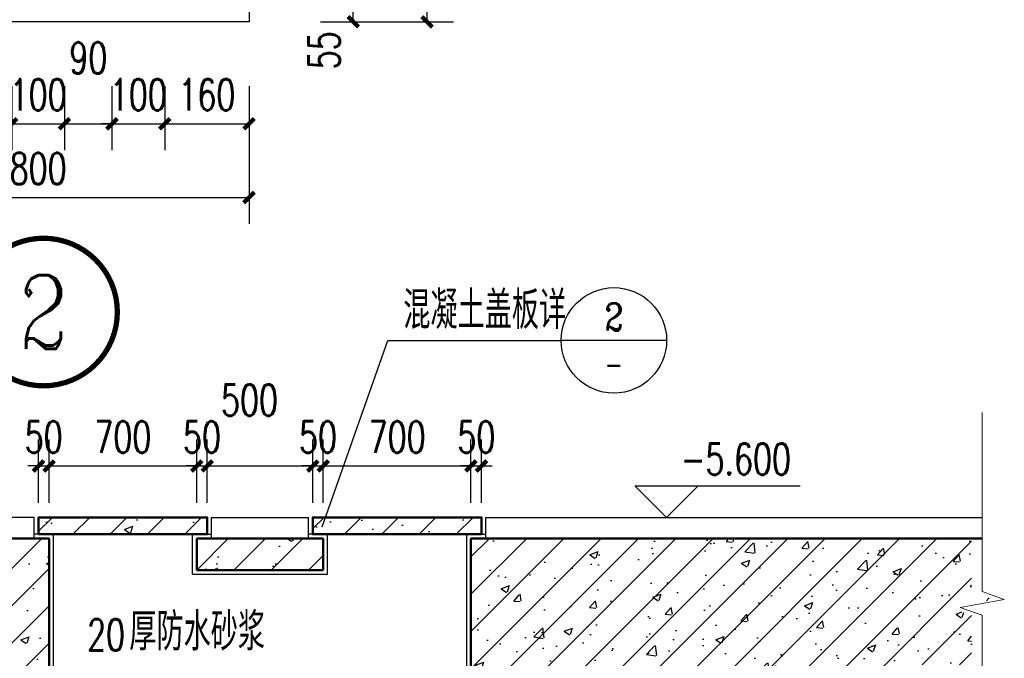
# Model space of a CAD drawing. Extents: x 797781 to 1255204, y 21234 to 1024248.
# Tile 4 of 256: x 862407 to 876408, y 48984 to 58071. Entities that reach past the tile are written whole.
import ezdxf
from ezdxf.enums import TextEntityAlignment as Align

# ---------------------------------------------------------------- set-up
doc = ezdxf.new("R2010")
doc.units = 0
doc.header["$LTSCALE"] = 1000
doc.header["$MEASUREMENT"] = 0
for name, color, linetype in [('A-ANNO-DIMS', 3, 'Continuous'), ('A-ANNO-IDEN-INDX', 3, 'Continuous'), ('DIM_ELEV', 3, 'Continuous'), ('PUB_DIM', 3, 'Continuous'), ('PUB_HATCH', 8, 'Continuous'), ('PUB_TEXT', 7, 'Continuous'), ('S_SURFACE', 6, 'Continuous')]:
    doc.layers.add(name, color=color, linetype=linetype)
for name, color, linetype, lineweight in [('A-ANNO-SYMB', 3, 'Continuous', 18), ('A-ANNO-TEXT', 7, 'Continuous', 25), ('A-WALL', 40, 'Continuous', 50)]:
    doc.layers.add(name, color=color, linetype=linetype, lineweight=lineweight)
doc.styles.add('_TCH_DIM', font='SIMPLEX', dxfattribs={"bigfont": 'GBCBIG'})
doc.styles.add('_TCH_DIM_T3', font='SIMPLEX', dxfattribs={"width": 0.705882, "bigfont": 'GBCBIG'})
doc.styles.add('_TCH_LABEL', font='COMPLEX', dxfattribs={"bigfont": 'GBCBIG'})
doc.dimstyles.new('_TCH_ARCH&&20', dxfattribs={"dimtxt": 59.5, "dimasz": 20, "dimexe": 50, "dimexo": 60, "dimgap": 25.25, "dimtad": 1, "dimdec": 0, "dimzin": 0, "dimdsep": 46, "dimtxsty": '_TCH_DIM_T3', "dimblk": 'ARCHTICK', "dimcen": 0.09, "dimclrt": 7, "dimazin": 2, "dimtfac": 1, "dimtdec": 0, "dimtix": 1, "dimtmove": 2, "dimatfit": 3, "dimfxl": 1, "dimtolj": 1, "dimtzin": 0, "dimarcsym": 0})
doc.dimstyles.new('_TCH_ARCH&&50', dxfattribs={"dimtxt": 148.75, "dimasz": 50, "dimexe": 125, "dimexo": 150, "dimgap": 63.125, "dimtad": 1, "dimdec": 0, "dimzin": 0, "dimdsep": 46, "dimtxsty": '_TCH_DIM_T3', "dimblk": 'ARCHTICK', "dimcen": 0.09, "dimclrt": 7, "dimazin": 2, "dimtfac": 1, "dimtdec": 0, "dimtix": 1, "dimtmove": 2, "dimatfit": 3, "dimfxl": 1, "dimtolj": 1, "dimtzin": 0, "dimarcsym": 0})
pattern_1 = [(45, (4402282.27, -5821807.13), (-88.3883476, 88.3883476), []), (50, (4402282.27, -5821807.13), (358.630091, -31.376067), [37.5, -412.5]), (355, (4402282.27, -5821807.13), (-69.375667, 376.096067), [30, -330]), (100.4514, (4402312.15, -5821809.74), (289.25469, 344.719771), [31.870095, -350.571056]), (46.1842, (4402282.27, -5821707.13), (533.620524, -82.759507), [56.25, -618.75]), (96.6356, (4402326.73, -5821714.03), (467.331353, 487.058935), [47.805144, -525.8565]), (351.1842, (4402282.27, -5821707.13), (467.330973, 487.0593), [45, -495]), (21, (4402332.27, -5821732.13), (298.453526, -201.309445), [37.5, -412.5]), (326, (4402332.27, -5821732.13), (121.657666, 362.575023), [30, -330]), (71.4514, (4402357.14, -5821748.9), (420.111314, 161.265248), [31.870095, -350.571056]), (37.5, (4402282.27, -5821807.13), (6.0799277, 166.446927), [0, -326, 0, -335, 0, -331.25]), (7.5, (4402282.27, -5821807.13), (131.5347687, 197.205856), [0, -191, 0, -318.5, 0, -126.25]), (327.5, (4402170.77, -5821807.13), (266.911218, -11.2774359), [0, -125, 0, -390, 0, -517.5]), (317.5, (4402120.77, -5821807.13), (291.593085, 50.052491), [0, -162.5, 0, -259, 0, -367.5])]

# ---------------------------------------------------------------- blocks, each defined once
blk = doc.blocks.new('_ArchTick')
at = {"color": 0, "linetype": 'ByBlock', "const_width": 0.4}
blk.add_lwpolyline([(-0.5, -0.5), (0.5, 0.5)], dxfattribs=at)
blk = doc.blocks.new('*D6774')
at = {"layer": 'A-ANNO-DIMS', "color": 0, "lineweight": -2, "transparency": 16777216}
for p, q in [((815633.7, 51752.5), (815745.9, 51752.5)), ((815695.9, 51697.5), (815695.9, 51752.5)), ((815633.7, 51697.5), (815745.9, 51697.5))]:
    blk.add_line(p, q, dxfattribs=at)
at = {"layer": 'Defpoints', "color": 0, "transparency": 16777216}
for p in [(815573.7, 51752.5), (815695.9, 51752.5), (815573.7, 51697.5)]:
    blk.add_point(p, dxfattribs=at)
at = {"layer": 'A-ANNO-DIMS', "color": 0, "lineweight": -2, "transparency": 16777216, "xscale": 20, "yscale": 20, "zscale": 20}
for p, rotation in [((815695.9, 51752.5), 90), ((815695.9, 51697.5), 270)]:
    blk.add_blockref('_ArchTick', p, dxfattribs=dict(at, rotation=rotation))
at = {"layer": 'A-ANNO-DIMS', "color": 7, "transparency": 16777216, "insert": (815640.9, 51643.5), "char_height": 59.5, "attachment_point": 5, "rotation": 90, "style": '_TCH_DIM_T3'}
blk.add_mtext('\\A1;55', dxfattribs=at)
blk = doc.blocks.new('*D6775')
at = {"layer": 'A-ANNO-DIMS', "color": 0, "lineweight": -2, "transparency": 16777216}
for p, q in [((815647.5, 52497.5), (815885.9, 52497.5)), ((815835.9, 51697.5), (815835.9, 52497.5)), ((815647.5, 51697.5), (815885.9, 51697.5))]:
    blk.add_line(p, q, dxfattribs=at)
at = {"layer": 'Defpoints', "color": 0, "transparency": 16777216}
for p in [(815587.5, 52497.5), (815835.9, 52497.5), (815587.5, 51697.5)]:
    blk.add_point(p, dxfattribs=at)
at = {"layer": 'A-ANNO-DIMS', "color": 0, "lineweight": -2, "transparency": 16777216, "xscale": 20, "yscale": 20, "zscale": 20}
for p, rotation in [((815835.9, 52497.5), 90), ((815835.9, 51697.5), 270)]:
    blk.add_blockref('_ArchTick', p, dxfattribs=dict(at, rotation=rotation))
at = {"layer": 'A-ANNO-DIMS', "color": 7, "transparency": 16777216, "insert": (815780.9, 52097.5), "char_height": 59.5, "attachment_point": 5, "rotation": 90, "style": '_TCH_DIM_T3'}
blk.add_mtext('\\A1;800', dxfattribs=at)
blk = doc.blocks.new('*D6779')
at = {"layer": 'A-ANNO-DIMS', "color": 0, "lineweight": -2, "transparency": 16777216}
for p, q in [((815048.4, 51575.7), (815048.4, 51454.2)), ((815148.4, 51575.7), (815148.4, 51454.2)), ((815048.4, 51504.2), (815028.4, 51504.2)), ((815048.4, 51504.2), (815148.4, 51504.2)), ((815148.4, 51504.2), (815168.4, 51504.2))]:
    blk.add_line(p, q, dxfattribs=at)
at = {"layer": 'Defpoints', "color": 0, "transparency": 16777216}
for p in [(815048.4, 51635.7), (815148.4, 51635.7), (815148.4, 51504.2)]:
    blk.add_point(p, dxfattribs=at)
at = {"layer": 'A-ANNO-DIMS', "color": 0, "lineweight": -2, "transparency": 16777216, "xscale": 20, "yscale": 20, "zscale": 20}
blk.add_blockref('_ArchTick', (815048.4, 51504.2), dxfattribs=at)
at = {"layer": 'A-ANNO-DIMS', "color": 0, "lineweight": -2, "transparency": 16777216, "xscale": 20, "yscale": 20, "zscale": 20, "rotation": 180}
blk.add_blockref('_ArchTick', (815148.4, 51504.2), dxfattribs=at)
at = {"layer": 'A-ANNO-DIMS', "color": 7, "transparency": 16777216, "insert": (815098.4, 51559.2), "char_height": 59.5, "attachment_point": 5, "style": '_TCH_DIM_T3'}
blk.add_mtext('\\A1;100', dxfattribs=at)
blk = doc.blocks.new('*D6780')
at = {"layer": 'A-ANNO-DIMS', "color": 0, "lineweight": -2, "transparency": 16777216}
for p, q in [((815148.4, 51575.7), (815148.4, 51454.2)), ((815238.4, 51575.7), (815238.4, 51454.2)), ((815148.4, 51504.2), (815238.4, 51504.2))]:
    blk.add_line(p, q, dxfattribs=at)
at = {"layer": 'Defpoints', "color": 0, "transparency": 16777216}
for p in [(815148.4, 51635.7), (815238.4, 51635.7), (815238.4, 51504.2)]:
    blk.add_point(p, dxfattribs=at)
at = {"layer": 'A-ANNO-DIMS', "color": 0, "lineweight": -2, "transparency": 16777216, "xscale": 20, "yscale": 20, "zscale": 20, "rotation": 180}
blk.add_blockref('_ArchTick', (815148.4, 51504.2), dxfattribs=at)
at = {"layer": 'A-ANNO-DIMS', "color": 0, "lineweight": -2, "transparency": 16777216, "xscale": 20, "yscale": 20, "zscale": 20}
blk.add_blockref('_ArchTick', (815238.4, 51504.2), dxfattribs=at)
at = {"layer": 'A-ANNO-DIMS', "color": 7, "transparency": 16777216, "insert": (815193.4, 51629.2), "char_height": 59.5, "attachment_point": 5, "style": '_TCH_DIM_T3'}
blk.add_mtext('\\A1;90', dxfattribs=at)
blk = doc.blocks.new('*D6781')
at = {"layer": 'A-ANNO-DIMS', "color": 0, "lineweight": -2, "transparency": 16777216}
for p, q in [((815238.4, 51575.7), (815238.4, 51454.2)), ((815338.4, 51575.7), (815338.4, 51454.2)), ((815238.4, 51504.2), (815218.4, 51504.2)), ((815238.4, 51504.2), (815338.4, 51504.2)), ((815338.4, 51504.2), (815358.4, 51504.2))]:
    blk.add_line(p, q, dxfattribs=at)
at = {"layer": 'Defpoints', "color": 0, "transparency": 16777216}
for p in [(815238.4, 51635.7), (815338.4, 51635.7), (815338.4, 51504.2)]:
    blk.add_point(p, dxfattribs=at)
at = {"layer": 'A-ANNO-DIMS', "color": 0, "lineweight": -2, "transparency": 16777216, "xscale": 20, "yscale": 20, "zscale": 20}
blk.add_blockref('_ArchTick', (815238.4, 51504.2), dxfattribs=at)
at = {"layer": 'A-ANNO-DIMS', "color": 0, "lineweight": -2, "transparency": 16777216, "xscale": 20, "yscale": 20, "zscale": 20, "rotation": 180}
blk.add_blockref('_ArchTick', (815338.4, 51504.2), dxfattribs=at)
at = {"layer": 'A-ANNO-DIMS', "color": 7, "transparency": 16777216, "insert": (815288.4, 51559.2), "char_height": 59.5, "attachment_point": 5, "style": '_TCH_DIM_T3'}
blk.add_mtext('\\A1;100', dxfattribs=at)
blk = doc.blocks.new('*D6782')
at = {"layer": 'A-ANNO-DIMS', "color": 0, "lineweight": -2, "transparency": 16777216}
for p, q in [((815338.4, 51575.7), (815338.4, 51454.2)), ((815498.4, 51575.7), (815498.4, 51454.2)), ((815338.4, 51504.2), (815498.4, 51504.2))]:
    blk.add_line(p, q, dxfattribs=at)
at = {"layer": 'Defpoints', "color": 0, "transparency": 16777216}
for p in [(815338.4, 51635.7), (815498.4, 51635.7), (815498.4, 51504.2)]:
    blk.add_point(p, dxfattribs=at)
at = {"layer": 'A-ANNO-DIMS', "color": 0, "lineweight": -2, "transparency": 16777216, "xscale": 20, "yscale": 20, "zscale": 20, "rotation": 180}
blk.add_blockref('_ArchTick', (815338.4, 51504.2), dxfattribs=at)
at = {"layer": 'A-ANNO-DIMS', "color": 0, "lineweight": -2, "transparency": 16777216, "xscale": 20, "yscale": 20, "zscale": 20}
blk.add_blockref('_ArchTick', (815498.4, 51504.2), dxfattribs=at)
at = {"layer": 'A-ANNO-DIMS', "color": 7, "transparency": 16777216, "insert": (815418.4, 51559.2), "char_height": 59.5, "attachment_point": 5, "style": '_TCH_DIM_T3'}
blk.add_mtext('\\A1;160', dxfattribs=at)
blk = doc.blocks.new('*D6783')
at = {"layer": 'A-ANNO-DIMS', "color": 0, "lineweight": -2, "transparency": 16777216}
for p, q in [((814698.4, 51566.2), (814698.4, 51314.2)), ((815498.4, 51566.2), (815498.4, 51314.2)), ((814698.4, 51364.2), (815498.4, 51364.2))]:
    blk.add_line(p, q, dxfattribs=at)
at = {"layer": 'Defpoints', "color": 0, "transparency": 16777216}
for p in [(814698.4, 51626.2), (815498.4, 51626.2), (815498.4, 51364.2)]:
    blk.add_point(p, dxfattribs=at)
at = {"layer": 'A-ANNO-DIMS', "color": 0, "lineweight": -2, "transparency": 16777216, "xscale": 20, "yscale": 20, "zscale": 20, "rotation": 180}
blk.add_blockref('_ArchTick', (814698.4, 51364.2), dxfattribs=at)
at = {"layer": 'A-ANNO-DIMS', "color": 0, "lineweight": -2, "transparency": 16777216, "xscale": 20, "yscale": 20, "zscale": 20}
blk.add_blockref('_ArchTick', (815498.4, 51364.2), dxfattribs=at)
at = {"layer": 'A-ANNO-DIMS', "color": 7, "transparency": 16777216, "insert": (815098.4, 51419.2), "char_height": 59.5, "attachment_point": 5, "style": '_TCH_DIM_T3'}
blk.add_mtext('\\A1;800', dxfattribs=at)
blk = doc.blocks.new('*D6801')
at = {"layer": 'Defpoints', "color": 0, "transparency": 16777216}
for p in [(816144.3, 48889), (816094.3, 48564.7), (816144.3, 48564.7)]:
    blk.add_point(p, dxfattribs=at)
at = {"layer": 'PUB_DIM', "color": 0, "lineweight": -2, "transparency": 16777216}
for p, q in [((816094.3, 48714.7), (816094.3, 49014)), ((816144.3, 48714.7), (816144.3, 49014)), ((816094.3, 48889), (816044.3, 48889)), ((816094.3, 48889), (816144.3, 48889)), ((816144.3, 48889), (816194.3, 48889))]:
    blk.add_line(p, q, dxfattribs=at)
at = {"layer": 'PUB_DIM', "color": 0, "lineweight": -2, "transparency": 16777216, "xscale": 50, "yscale": 50, "zscale": 50}
blk.add_blockref('_ArchTick', (816094.3, 48889), dxfattribs=at)
at = {"layer": 'PUB_DIM', "color": 0, "lineweight": -2, "transparency": 16777216, "xscale": 50, "yscale": 50, "zscale": 50, "rotation": 180}
blk.add_blockref('_ArchTick', (816144.3, 48889), dxfattribs=at)
at = {"layer": 'PUB_DIM', "color": 7, "transparency": 16777216, "insert": (816119.3, 49026.5), "char_height": 148.75, "attachment_point": 5, "style": '_TCH_DIM_T3'}
blk.add_mtext('\\A1;50', dxfattribs=at)
blk = doc.blocks.new('*D6802')
at = {"layer": 'Defpoints', "color": 0, "transparency": 16777216}
for p in [(816094.3, 48889), (815394.3, 48564.7), (816094.3, 48564.7)]:
    blk.add_point(p, dxfattribs=at)
at = {"layer": 'PUB_DIM', "color": 0, "lineweight": -2, "transparency": 16777216}
for p, q in [((815394.3, 48714.7), (815394.3, 49014)), ((816094.3, 48714.7), (816094.3, 49014)), ((815394.3, 48889), (816094.3, 48889))]:
    blk.add_line(p, q, dxfattribs=at)
at = {"layer": 'PUB_DIM', "color": 0, "lineweight": -2, "transparency": 16777216, "xscale": 50, "yscale": 50, "zscale": 50, "rotation": 180}
blk.add_blockref('_ArchTick', (815394.3, 48889), dxfattribs=at)
at = {"layer": 'PUB_DIM', "color": 0, "lineweight": -2, "transparency": 16777216, "xscale": 50, "yscale": 50, "zscale": 50}
blk.add_blockref('_ArchTick', (816094.3, 48889), dxfattribs=at)
at = {"layer": 'PUB_DIM', "color": 7, "transparency": 16777216, "insert": (815744.3, 49026.5), "char_height": 148.75, "attachment_point": 5, "style": '_TCH_DIM_T3'}
blk.add_mtext('\\A1;700', dxfattribs=at)
blk = doc.blocks.new('*D6803')
at = {"layer": 'Defpoints', "color": 0, "transparency": 16777216}
for p in [(815394.3, 48889), (815344.3, 48564.7), (815394.3, 48564.7)]:
    blk.add_point(p, dxfattribs=at)
at = {"layer": 'PUB_DIM', "color": 0, "lineweight": -2, "transparency": 16777216}
for p, q in [((815344.3, 48714.7), (815344.3, 49014)), ((815394.3, 48714.7), (815394.3, 49014)), ((815344.3, 48889), (815294.3, 48889)), ((815344.3, 48889), (815394.3, 48889)), ((815394.3, 48889), (815444.3, 48889))]:
    blk.add_line(p, q, dxfattribs=at)
at = {"layer": 'PUB_DIM', "color": 0, "lineweight": -2, "transparency": 16777216, "xscale": 50, "yscale": 50, "zscale": 50}
blk.add_blockref('_ArchTick', (815344.3, 48889), dxfattribs=at)
at = {"layer": 'PUB_DIM', "color": 0, "lineweight": -2, "transparency": 16777216, "xscale": 50, "yscale": 50, "zscale": 50, "rotation": 180}
blk.add_blockref('_ArchTick', (815394.3, 48889), dxfattribs=at)
at = {"layer": 'PUB_DIM', "color": 7, "transparency": 16777216, "insert": (815369.3, 49026.5), "char_height": 148.75, "attachment_point": 5, "style": '_TCH_DIM_T3'}
blk.add_mtext('\\A1;50', dxfattribs=at)
blk = doc.blocks.new('*D6804')
at = {"layer": 'Defpoints', "color": 0, "transparency": 16777216}
for p in [(815344.3, 48889), (814844.3, 48564.7), (815344.3, 48564.7)]:
    blk.add_point(p, dxfattribs=at)
at = {"layer": 'PUB_DIM', "color": 0, "lineweight": -2, "transparency": 16777216}
for p, q in [((814844.3, 48714.7), (814844.3, 49014)), ((815344.3, 48714.7), (815344.3, 49014)), ((814844.3, 48889), (815344.3, 48889))]:
    blk.add_line(p, q, dxfattribs=at)
at = {"layer": 'PUB_DIM', "color": 0, "lineweight": -2, "transparency": 16777216, "xscale": 50, "yscale": 50, "zscale": 50, "rotation": 180}
blk.add_blockref('_ArchTick', (814844.3, 48889), dxfattribs=at)
at = {"layer": 'PUB_DIM', "color": 0, "lineweight": -2, "transparency": 16777216, "xscale": 50, "yscale": 50, "zscale": 50}
blk.add_blockref('_ArchTick', (815344.3, 48889), dxfattribs=at)
at = {"layer": 'PUB_DIM', "color": 7, "transparency": 16777216, "insert": (815044.3, 49201.5), "char_height": 148.75, "attachment_point": 5, "style": '_TCH_DIM_T3'}
blk.add_mtext('\\A1;500', dxfattribs=at)
blk = doc.blocks.new('*D6805')
at = {"layer": 'Defpoints', "color": 0, "transparency": 16777216}
for p in [(814844.3, 48889), (814794.3, 48564.7), (814844.3, 48564.7)]:
    blk.add_point(p, dxfattribs=at)
at = {"layer": 'PUB_DIM', "color": 0, "lineweight": -2, "transparency": 16777216}
for p, q in [((814794.3, 48714.7), (814794.3, 49014)), ((814844.3, 48714.7), (814844.3, 49014)), ((814794.3, 48889), (814744.3, 48889)), ((814794.3, 48889), (814844.3, 48889)), ((814844.3, 48889), (814894.3, 48889))]:
    blk.add_line(p, q, dxfattribs=at)
at = {"layer": 'PUB_DIM', "color": 0, "lineweight": -2, "transparency": 16777216, "xscale": 50, "yscale": 50, "zscale": 50}
blk.add_blockref('_ArchTick', (814794.3, 48889), dxfattribs=at)
at = {"layer": 'PUB_DIM', "color": 0, "lineweight": -2, "transparency": 16777216, "xscale": 50, "yscale": 50, "zscale": 50, "rotation": 180}
blk.add_blockref('_ArchTick', (814844.3, 48889), dxfattribs=at)
at = {"layer": 'PUB_DIM', "color": 7, "transparency": 16777216, "insert": (814819.3, 49026.5), "char_height": 148.75, "attachment_point": 5, "style": '_TCH_DIM_T3'}
blk.add_mtext('\\A1;50', dxfattribs=at)
blk = doc.blocks.new('*D6806')
at = {"layer": 'Defpoints', "color": 0, "transparency": 16777216}
for p in [(814794.3, 48889), (814094.3, 48564.7), (814794.3, 48564.7)]:
    blk.add_point(p, dxfattribs=at)
at = {"layer": 'PUB_DIM', "color": 0, "lineweight": -2, "transparency": 16777216}
for p, q in [((814094.3, 48714.7), (814094.3, 49014)), ((814794.3, 48714.7), (814794.3, 49014)), ((814094.3, 48889), (814794.3, 48889))]:
    blk.add_line(p, q, dxfattribs=at)
at = {"layer": 'PUB_DIM', "color": 0, "lineweight": -2, "transparency": 16777216, "xscale": 50, "yscale": 50, "zscale": 50, "rotation": 180}
blk.add_blockref('_ArchTick', (814094.3, 48889), dxfattribs=at)
at = {"layer": 'PUB_DIM', "color": 0, "lineweight": -2, "transparency": 16777216, "xscale": 50, "yscale": 50, "zscale": 50}
blk.add_blockref('_ArchTick', (814794.3, 48889), dxfattribs=at)
at = {"layer": 'PUB_DIM', "color": 7, "transparency": 16777216, "insert": (814444.3, 49026.5), "char_height": 148.75, "attachment_point": 5, "style": '_TCH_DIM_T3'}
blk.add_mtext('\\A1;700', dxfattribs=at)
blk = doc.blocks.new('*D6807')
at = {"layer": 'Defpoints', "color": 0, "transparency": 16777216}
for p in [(814094.3, 48889), (814044.3, 48564.7), (814094.3, 48564.7)]:
    blk.add_point(p, dxfattribs=at)
at = {"layer": 'PUB_DIM', "color": 0, "lineweight": -2, "transparency": 16777216}
for p, q in [((814044.3, 48714.7), (814044.3, 49014)), ((814094.3, 48714.7), (814094.3, 49014)), ((814044.3, 48889), (813994.3, 48889)), ((814044.3, 48889), (814094.3, 48889)), ((814094.3, 48889), (814144.3, 48889))]:
    blk.add_line(p, q, dxfattribs=at)
at = {"layer": 'PUB_DIM', "color": 0, "lineweight": -2, "transparency": 16777216, "xscale": 50, "yscale": 50, "zscale": 50}
blk.add_blockref('_ArchTick', (814044.3, 48889), dxfattribs=at)
at = {"layer": 'PUB_DIM', "color": 0, "lineweight": -2, "transparency": 16777216, "xscale": 50, "yscale": 50, "zscale": 50, "rotation": 180}
blk.add_blockref('_ArchTick', (814094.3, 48889), dxfattribs=at)
at = {"layer": 'PUB_DIM', "color": 7, "transparency": 16777216, "insert": (814069.3, 49026.5), "char_height": 148.75, "attachment_point": 5, "style": '_TCH_DIM_T3'}
blk.add_mtext('\\A1;50', dxfattribs=at)
blk = doc.blocks.new('2222')
at = {"layer": 'A-ANNO-IDEN-INDX', "const_width": 10}
blk.add_lwpolyline([(815248.6, 51147, 1), (814968.6, 51147, 1)], format="xyb", close=True, dxfattribs=at)
at = {"layer": 'S_SURFACE'}
blk.add_lwpolyline([(814698.4, 52497.5), (815498.4, 52497.5), (815498.4, 51697.5), (814698.4, 51697.5)], close=True, dxfattribs=at)
at = {"layer": 'A-ANNO-TEXT', "style": '_TCH_LABEL'}
blk.add_text('2', height=139.8, dxfattribs=at).set_placement((815062, 51077.1), (815155.2, 51077.1), align=Align.FIT)
at = {"layer": 'A-ANNO-DIMS'}
for p1, p2, distance, picture, middle in [((815587.5, 51697.5), (815587.5, 52497.5), -248.3, '*D6775', (815780.9, 52097.5)), ((814698.4, 51626.2), (815498.4, 51626.2), -262, '*D6783', (815098.4, 51419.2)), ((815048.4, 51635.7), (815148.4, 51635.7), -131.5, '*D6779', (815098.4, 51559.2)), ((815238.4, 51635.7), (815338.4, 51635.7), -131.5, '*D6781', (815288.4, 51559.2)), ((815338.4, 51635.7), (815498.4, 51635.7), -131.5, '*D6782', (815418.4, 51559.2))]:
    dim = blk.add_aligned_dim(p1=p1, p2=p2, distance=distance, dimstyle='_TCH_ARCH&&20', dxfattribs=at)
    dim.commit()
    dim.dimension.update_dxf_attribs({"geometry": picture, "text_midpoint": middle})
for base, p1, p2, angle, picture, middle in [((815695.9, 51752.5), (815573.7, 51697.5), (815573.7, 51752.5), 90, '*D6774', (815640.9, 51643.5)), ((815238.4, 51504.2), (815148.4, 51635.7), (815238.4, 51635.7), 0, '*D6780', (815193.4, 51629.2))]:
    dim = blk.add_linear_dim(base=base, p1=p1, p2=p2, angle=angle, dimstyle='_TCH_ARCH&&20', dxfattribs=at)
    dim.commit()
    dim.dimension.update_dxf_attribs({"geometry": picture, "text_midpoint": middle, "dimtype": 161})
blk = doc.blocks.new('123213')
at = {"layer": 'PUB_HATCH'}
h = blk.add_hatch(dxfattribs=at)
h.set_pattern_fill('钢筋混凝土', color=256, scale=50)
h.set_pattern_definition([(45, (4402232.27, -5821807.13), (-88.3883476, 88.3883476), []), (50, (4402232.27, -5821807.13), (358.630091, -31.376067), [37.5, -412.5]), (355, (4402232.27, -5821807.13), (-69.375667, 376.096067), [30, -330]), (100.4514, (4402262.15, -5821809.74), (289.25469, 344.719771), [31.870095, -350.571056]), (46.1842, (4402232.27, -5821707.13), (533.620524, -82.759507), [56.25, -618.75]), (96.6356, (4402276.73, -5821714.03), (467.331353, 487.058935), [47.805144, -525.8565]), (351.1842, (4402232.27, -5821707.13), (467.330973, 487.0593), [45, -495]), (21, (4402282.27, -5821732.13), (298.453526, -201.309445), [37.5, -412.5]), (326, (4402282.27, -5821732.13), (121.657666, 362.575023), [30, -330]), (71.4514, (4402307.14, -5821748.9), (420.111314, 161.265248), [31.870095, -350.571056]), (37.5, (4402232.27, -5821807.13), (6.0799277, 166.446927), [0, -326, 0, -335, 0, -331.25]), (7.5, (4402232.27, -5821807.13), (131.5347687, 197.205856), [0, -191, 0, -318.5, 0, -126.25]), (327.5, (4402120.77, -5821807.13), (266.911218, -11.2774359), [0, -125, 0, -390, 0, -517.5]), (317.5, (4402070.77, -5821807.13), (291.593085, 50.052491), [0, -162.5, 0, -259, 0, -367.5])])
h.paths.add_polyline_path([(814044.3, 48645.2), (814044.3, 48565.2), (814844.3, 48565.2), (814844.3, 48645.2)])
h = blk.add_hatch(dxfattribs=at)
h.set_pattern_fill('钢筋混凝土', color=256, scale=50)
h.set_pattern_definition(pattern_1)
h.paths.add_polyline_path([(815344.3, 48565.2), (816144.3, 48565.2), (816144.3, 48645.2), (815344.3, 48645.2)])
h = blk.add_hatch(dxfattribs=at)
h.set_pattern_fill('钢筋混凝土', color=256, scale=50)
h.set_pattern_definition(pattern_1)
h.paths.add_polyline_path([(818467.4, 48293.8), (818467.4, 48545.2), (816094.3, 48545.2), (816094.3, 47145.2), (814094.3, 47145.2), (814094.3, 48395.2), (814094.3, 48545.2), (811620.7, 48545.2), (811620.7, 48293.8), (811725.7, 48255.6), (811515.7, 48218.5), (811620.7, 48181.3), (811620.7, 47945.2), (812123.2, 47945.2), (813523.2, 46545.2), (816665.4, 46545.2), (818065.4, 47945.2), (818467.4, 47945.2), (818467.4, 48181.3), (818362.4, 48218.5), (818572.4, 48255.6)])
h.paths.add_polyline_path([(816094.3, 48395.2), (816094.3, 48545.2)])
h.paths.add_polyline_path([(814794.3, 48395.2), (815394.3, 48395.2), (815394.3, 48545.2), (814794.3, 48545.2)], flags=16)
at = {"layer": 'A-ANNO-IDEN-INDX'}
for p, q in [((815388.4, 48600.1), (815700.5, 49484.8)), ((815700.5, 49484.8), (816521.9, 49484.8)), ((817021.9, 49484.8), (816521.9, 49484.8))]:
    blk.add_line(p, q, dxfattribs=at)
for centre, radius in [((816771.9, 49484.8), 250), ((815388.4, 48600.1), 0)]:
    blk.add_circle(centre, radius, dxfattribs=at)
at = {"layer": 'A-ANNO-SYMB'}
blk.add_lwpolyline([(818517.4, 49142.3), (818517.4, 48293.8), (818622.4, 48255.6), (818412.4, 48218.5), (818517.4, 48181.3), (818517.4, 47332.7)], dxfattribs=at)
at = {"layer": 'A-WALL'}
for p, q in [((814094.3, 48545.2), (811620.7, 48545.2)), ((814094.3, 48545.2), (814094.3, 47145.2)), ((814794.3, 48395.2), (814794.3, 48545.2)), ((814794.3, 48545.2), (815394.3, 48545.2)), ((815394.3, 48395.2), (815394.3, 48545.2)), ((816094.3, 47145.2), (816094.3, 48545.2)), ((816094.3, 48545.2), (818517.4, 48545.2)), ((814794.3, 48395.2), (815394.3, 48395.2))]:
    blk.add_line(p, q, dxfattribs=at)
for points in [[(814044.3, 48565.2), (814844.3, 48565.2), (814844.3, 48645.2), (814044.3, 48645.2)], [(816144.3, 48565.2), (815344.3, 48565.2), (815344.3, 48645.2), (816144.3, 48645.2)]]:
    blk.add_lwpolyline(points, close=True, dxfattribs=at)
at = {"layer": 'DIM_ELEV'}
for p, q in [((817021.5, 48645.2), (816871.5, 48795.2)), ((816871.5, 48795.2), (817654, 48795.2)), ((817021.5, 48645.2), (817171.5, 48795.2))]:
    blk.add_line(p, q, dxfattribs=at)
at = {"layer": 'S_SURFACE'}
for p, q in [((814024.3, 48645.2), (811620.7, 48645.2)), ((814024.3, 48545.2), (814024.3, 48645.2)), ((814864.3, 48545.2), (814864.3, 48645.2)), ((814864.3, 48645.2), (815324.3, 48645.2)), ((815324.3, 48545.2), (815324.3, 48645.2)), ((816164.3, 48645.2), (818517.4, 48645.2)), ((816164.3, 48545.2), (816164.3, 48645.2)), ((814114.3, 48565.2), (814024.3, 48565.2)), ((814114.3, 48565.2), (814114.3, 47165.2)), ((814774.3, 48375.2), (814774.3, 48565.2)), ((814774.3, 48565.2), (814864.3, 48565.2)), ((815414.3, 48565.2), (815324.3, 48565.2)), ((815414.3, 48375.2), (815414.3, 48565.2)), ((816074.3, 47165.2), (816074.3, 48565.2)), ((816074.3, 48565.2), (816164.3, 48565.2)), ((814774.3, 48375.2), (815414.3, 48375.2))]:
    blk.add_line(p, q, dxfattribs=at)
at = {"xscale": 2.5, "yscale": 2.5, "zscale": 2.5}
blk.add_blockref('2222', (-1223703.5, -78248.3), dxfattribs=at)
at = {"layer": 'A-ANNO-TEXT', "style": '_TCH_DIM'}
blk.add_text('混凝土盖板详', height=178.72, dxfattribs=at).set_placement((815773.2, 49539.1))
at = {"layer": 'A-ANNO-TEXT', "style": '_TCH_LABEL'}
blk.add_text('2', height=130.5, dxfattribs=at).set_placement((816728.4, 49531), (816815.4, 49531), align=Align.FIT)
at = {"layer": 'A-ANNO-TEXT', "style": '_TCH_LABEL', "width": 0.777778}
blk.add_text('-', height=130.5, dxfattribs=at).set_placement((816728.4, 49308), (816815.4, 49308), align=Align.FIT)
at = {"layer": 'PUB_TEXT', "style": '_TCH_DIM', "width": 0.705882}
for s, p in [('-5.600', (817089, 48847.7)), ('20', (814274.7, 48013.9))]:
    blk.add_text(s, height=148.75, dxfattribs=at).set_placement(p)
at = {"layer": 'PUB_TEXT', "style": '_TCH_DIM'}
blk.add_text('厚防水砂浆', height=178.72, dxfattribs=at).set_placement((814474.7, 48013.9))
at = {"layer": 'PUB_DIM'}
dim = blk.add_linear_dim(base=(815344.3, 48889), p1=(814844.3, 48564.7), p2=(815344.3, 48564.7), angle=0, dimstyle='_TCH_ARCH&&50', dxfattribs=at)
dim.commit()
dim.dimension.update_dxf_attribs({"geometry": '*D6804', "text_midpoint": (815044.3, 49201.5), "dimtype": 161})
for p1, p2, picture, middle in [((814044.3, 48564.7), (814094.3, 48564.7), '*D6807', (814069.3, 49026.5)), ((814094.3, 48564.7), (814794.3, 48564.7), '*D6806', (814444.3, 49026.5)), ((814794.3, 48564.7), (814844.3, 48564.7), '*D6805', (814819.3, 49026.5)), ((815344.3, 48564.7), (815394.3, 48564.7), '*D6803', (815369.3, 49026.5)), ((815394.3, 48564.7), (816094.3, 48564.7), '*D6802', (815744.3, 49026.5)), ((816094.3, 48564.7), (816144.3, 48564.7), '*D6801', (816119.3, 49026.5))]:
    dim = blk.add_aligned_dim(p1=p1, p2=p2, distance=324.3, dimstyle='_TCH_ARCH&&50', dxfattribs=at)
    dim.commit()
    dim.dimension.update_dxf_attribs({"geometry": picture, "text_midpoint": middle})

msp = doc.modelspace()

# ---------------------------------------------------------------- block references
at = {"xscale": 3, "yscale": 3, "zscale": 3}
msp.add_blockref('123213', (-1579458.9, -94946.6), dxfattribs=at)

doc.saveas('drawing.dxf')
